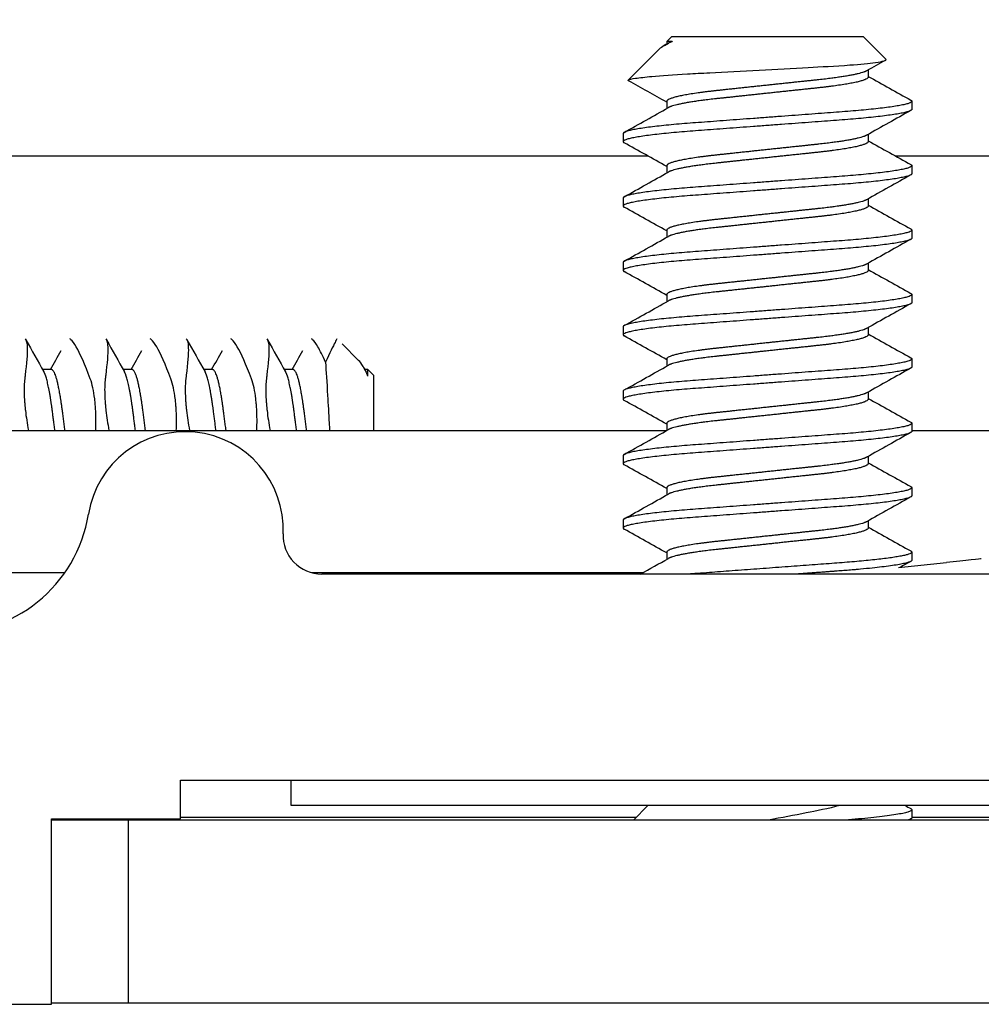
# Model space of a CAD drawing. Header units: millimetres. Extents: x 80 to 2248, y 80 to 1719.
# Tile 12 of 67: x 349 to 359, y 1458 to 1468. Entities that reach past the tile are written whole.
import ezdxf

# ---------------------------------------------------------------- set-up
doc = ezdxf.new("R2010")
doc.units = ezdxf.units.MM
doc.header["$LTSCALE"] = 8.333333
for name, color, linetype, lineweight in [('Dimension (ANSI)', 7, 'Continuous', 25), ('Hatch (ANSI)', 7, 'Continuous', 18), ('Visible (ANSI)', 7, 'Continuous', 25)]:
    doc.layers.add(name, color=color, linetype=linetype, lineweight=lineweight)
doc.styles.add('Note Text (ANSI)', font='tahoma.ttf')
doc.dimstyles.new('Default - mm (ANSI)', dxfattribs={"dimscale": 8.333333, "dimtxt": 1.75, "dimasz": 1.5, "dimexe": 2, "dimexo": 1, "dimgap": 0.8, "dimtad": 0, "dimtih": 1, "dimtoh": 1, "dimrnd": 1e-08, "dimzin": 0, "dimdsep": 46, "dimtxsty": 'Note Text (ANSI)', "dimblk": 'Filled-2', "dimcen": 0.09, "dimdle": 10, "dimclrd": 256, "dimclre": 256, "dimclrt": 256, "dimadec": 1, "dimazin": 0, "dimtfac": 1.741714, "dimtofl": 0, "dimtmove": 0, "dimatfit": 3, "dimldrblk": 'Filled-1', "dimfxl": 1, "dimtolj": 1, "dimtzin": 0, "dimlwd": -1, "dimlwe": -1, "dimarcsym": 0})

# ---------------------------------------------------------------- blocks, each defined once
blk = doc.blocks.new('Filled-2')
at = {"color": 0}
for p, q in [((0, 0), (-1, 0.16667)), ((-1, 0.16667), (-1, -0.16667)), ((-1, 0), (0, 0)), ((-1, -0.16667), (0, 0))]:
    blk.add_line(p, q, dxfattribs=at)
at = {"color": 0, "flags": 128}
blk.add_lwpolyline([(-1, -0.16667), (0, 0), (-1, 0.16667), (-1, -0.16667)], dxfattribs=at)
at = {"color": 0}
blk.add_solid([(-1, -0.16667), (0, 0), (-1, 0.16667), (-1, -0.16667)], dxfattribs=at)
blk = doc.blocks.new('*D13')
at = {"layer": 'Defpoints', "color": 0, "transparency": 16777216}
for p in [(350.5162, 1588.6192), (233.0557, 1459.6511), (350.5162, 1459.6511)]:
    blk.add_point(p, dxfattribs=at)
at = {"layer": 'Dimension (ANSI)', "transparency": 16777216}
for p, q in [((342.1829, 1588.6192), (216.389, 1588.6192)), ((233.0557, 1576.1192), (233.0557, 1572.6373)), ((233.0557, 1472.1511), (233.0557, 1511.6425)), ((342.1829, 1459.6511), (216.389, 1459.6511))]:
    blk.add_line(p, q, dxfattribs=at)
at = {"layer": 'Dimension (ANSI)', "transparency": 16777216, "xscale": 12.5, "yscale": 12.5, "zscale": 12.5}
for p, rotation in [((233.0557, 1588.6192), 90), ((233.0557, 1459.6511), 270)]:
    blk.add_blockref('Filled-2', p, dxfattribs=dict(at, rotation=rotation))
at = {"layer": 'Dimension (ANSI)', "transparency": 16777216, "char_height": 14.583333, "attachment_point": 5, "style": 'Note Text (ANSI)'}
for s, insert in [('\\A1; 128.97 mm', (233.0557, 1556.4312)), ('\\A1;[5.077 in]', (233.0557, 1525.9338))]:
    blk.add_mtext(s, dxfattribs=dict(at, insert=insert))
blk = doc.blocks.new('Filled-1')
at = {"color": 0}
for p, q in [((0, 0), (-1, 0.33333)), ((-1, 0.33333), (-1, -0.33333)), ((-1, 0), (0, 0)), ((-1, -0.33333), (0, 0))]:
    blk.add_line(p, q, dxfattribs=at)
at = {"color": 0, "flags": 128}
blk.add_lwpolyline([(-1, -0.33333), (0, 0), (-1, 0.33333), (-1, -0.33333)], dxfattribs=at)
at = {"color": 0}
blk.add_solid([(-1, -0.33333), (0, 0), (-1, 0.33333), (-1, -0.33333)], dxfattribs=at)

msp = doc.modelspace()

# ---------------------------------------------------------------- hatches: boundary and pattern name
at = {"layer": 'Hatch (ANSI)'}
h = msp.add_hatch(dxfattribs=at)
h.set_pattern_fill('ANSI31', color=256, scale=211.666667, angle=90, style=0)
h.set_pattern_definition([(135, (0, 0), (-18.70887, -18.70887), [])])
edge = h.paths.add_edge_path()
edge.add_line((349.7619, 1588.5936), (349.7619, 1590.4226))
edge.add_line((349.7619, 1590.4226), (343.4119, 1590.4226))
edge.add_line((343.4119, 1590.4226), (343.4119, 1457.8346))
edge.add_line((343.4119, 1457.8346), (349.7619, 1457.8346))
edge.add_line((349.7619, 1457.8346), (349.7619, 1459.6636))
edge.add_line((349.7619, 1459.6636), (351.0319, 1459.6636))
edge.add_line((351.0319, 1459.6636), (351.0319, 1460.0446))
edge.add_line((351.0319, 1460.0446), (359.9219, 1460.0446))
edge.add_line((359.9219, 1460.0446), (359.9219, 1462.0766))
edge.add_line((359.9219, 1462.0766), (352.4232, 1462.0766))
edge.add_ellipse((352.4232, 1462.4576), major_axis=(-0.381, 0), ratio=1, start_angle=357.54327, end_angle=450, ccw=False)
edge.add_ellipse((351.0783, 1462.5153), major_axis=(0.0414, 0.9643), ratio=1, start_angle=270, end_angle=443.33968)
edge.add_ellipse((348.7459, 1462.8896), major_axis=(-0.2214, -1.3794), ratio=1, start_angle=198.23411, end_angle=450, ccw=False)
edge.add_ellipse((348.3716, 1465.2219), major_axis=(0.953, 0.1529), ratio=1, start_angle=270, end_angle=450)
edge.add_ellipse((348.7459, 1462.8896), major_axis=(-3.2854, -0.5272), ratio=1, start_angle=270, end_angle=289.53257)
edge.add_ellipse((346.9679, 1466.1439), major_axis=(-0.3344, -0.1827), ratio=1, start_angle=331.35038, end_angle=450, ccw=False)
edge.add_line((346.5869, 1466.1439), (346.5869, 1582.1132))
edge.add_ellipse((346.9679, 1582.1132), major_axis=(0, 0.381), ratio=1, start_angle=331.35038, end_angle=450, ccw=False)
edge.add_ellipse((348.7459, 1585.3676), major_axis=(2.92, -1.5953), ratio=1, start_angle=270, end_angle=289.53257)
edge.add_ellipse((348.3716, 1583.0352), major_axis=(0.953, -0.1529), ratio=1, start_angle=270, end_angle=450)
edge.add_ellipse((348.7459, 1585.3676), major_axis=(-1.3794, 0.2214), ratio=1, start_angle=198.23411, end_angle=450, ccw=False)
edge.add_ellipse((351.0783, 1585.7419), major_axis=(0.1529, -0.953), ratio=1, start_angle=270, end_angle=443.33968)
edge.add_ellipse((352.4232, 1585.7996), major_axis=(-0.0163, 0.3806), ratio=1, start_angle=357.54327, end_angle=450, ccw=False)
edge.add_line((352.4232, 1586.1806), (359.9219, 1586.1806))
edge.add_line((359.9219, 1586.1806), (359.9219, 1588.2126))
edge.add_line((359.9219, 1588.2126), (351.0319, 1588.2126))
edge.add_line((351.0319, 1588.2126), (351.0319, 1588.5936))
edge.add_line((351.0319, 1588.5936), (349.7619, 1588.5936))
h = msp.add_hatch(dxfattribs=at)
h.set_pattern_fill('ANSI31', color=256, scale=211.666667, angle=75, style=0)
h.set_pattern_definition([(120, (0, 0), (-22.9136, -13.22917), [])])
h.paths.add_polyline_path([(350.5162, 1459.6511), (350.5162, 1457.8477), (757.9576, 1457.8477), (757.9576, 1459.6511)])

# ---------------------------------------------------------------- linework, layer by layer
at = {"layer": 'Visible (ANSI)'}
for p, q in [((355.8693, 1467.3727), (355.8226, 1467.326)), ((357.7616, 1467.3727), (355.8693, 1467.3727)), ((357.7616, 1467.3727), (357.9825, 1467.1518)), ((355.8015, 1467.2897), (355.8385, 1467.3105)), ((355.8767, 1467.326), (355.8226, 1467.326)), ((355.8226, 1467.326), (355.8226, 1467.3015)), ((355.7492, 1467.2526), (355.4441, 1466.9475)), ((357.8082, 1467.0469), (357.8082, 1466.9758)), ((355.8226, 1466.7377), (355.8226, 1466.6665)), ((358.2378, 1466.7377), (358.2378, 1466.6583)), ((355.393, 1466.4202), (355.393, 1466.3408)), ((357.8082, 1466.4119), (357.8082, 1466.3408)), ((346.5869, 1466.2002), (355.6342, 1466.2002)), ((358.0734, 1466.2002), (451.4557, 1466.2002)), ((355.8226, 1466.1027), (355.8226, 1466.0315)), ((358.2378, 1466.1027), (358.2378, 1466.0233)), ((355.393, 1465.7852), (355.393, 1465.7058)), ((357.8082, 1465.7769), (357.8082, 1465.7058)), ((355.8226, 1465.4677), (355.8226, 1465.3965)), ((358.2378, 1465.4677), (358.2378, 1465.3883)), ((355.393, 1465.1502), (355.393, 1465.0708)), ((357.8082, 1465.1419), (357.8082, 1465.0708)), ((355.8226, 1464.8327), (355.8226, 1464.7615)), ((358.2378, 1464.8327), (358.2378, 1464.7533)), ((355.393, 1464.5152), (355.393, 1464.4358)), ((357.8082, 1464.5069), (357.8082, 1464.4358)), ((352.7869, 1464.1838), (352.6253, 1464.3454)), ((355.8226, 1464.1977), (355.8226, 1464.1265)), ((358.2378, 1464.1977), (358.2378, 1464.1183)), ((349.7619, 1464.0921), (349.6739, 1464.0921)), ((350.5557, 1464.0921), (350.4676, 1464.0921)), ((351.3494, 1464.0921), (351.2614, 1464.0921)), ((352.1432, 1464.0921), (352.0551, 1464.0921)), ((352.8367, 1464.1137), (352.8607, 1464.0711)), ((352.8786, 1464.0921), (352.8489, 1464.0921)), ((352.8786, 1464.0283), (352.8786, 1464.0921)), ((352.9369, 1464.0338), (352.8786, 1464.0921)), ((352.9369, 1463.4936), (352.9369, 1464.0338)), ((355.393, 1463.8802), (355.393, 1463.8008)), ((357.8082, 1463.8719), (357.8082, 1463.8008)), ((347.4863, 1463.4936), (355.8226, 1463.4936)), ((355.8226, 1463.5627), (355.8226, 1463.4915)), ((358.2378, 1463.5627), (358.2378, 1463.4833)), ((358.2378, 1463.4936), (451.6441, 1463.4936)), ((355.393, 1463.2452), (355.393, 1463.1658)), ((357.8082, 1463.2369), (357.8082, 1463.1658)), ((355.8226, 1462.9277), (355.8226, 1462.8565)), ((358.2378, 1462.9277), (358.2378, 1462.8483)), ((355.393, 1462.6102), (355.393, 1462.5308)), ((357.8082, 1462.6019), (357.8082, 1462.5308)), ((355.8226, 1462.2927), (355.8226, 1462.2215)), ((358.2378, 1462.2927), (358.2378, 1462.2133)), ((358.1063, 1462.1404), (358.5796, 1462.1912)), ((349.8913, 1462.0897), (347.6006, 1462.0897)), ((355.5877, 1462.0897), (352.3242, 1462.0897)), ((352.3545, 1462.088), (352.3307, 1462.088)), ((352.3589, 1462.082), (352.3545, 1462.088)), ((359.9219, 1462.0766), (352.4232, 1462.0766)), ((351.0319, 1459.6636), (351.0319, 1460.0446)), ((351.0319, 1460.0446), (359.9219, 1460.0446)), ((352.1213, 1459.7946), (352.1213, 1460.0446)), ((361.4712, 1459.7946), (352.1213, 1459.7946)), ((355.6381, 1459.7946), (355.4946, 1459.6511)), ((358.2378, 1459.7527), (358.2378, 1459.6733)), ((349.7619, 1457.8346), (349.7619, 1459.6636)), ((349.7619, 1459.6636), (351.0319, 1459.6636)), ((350.5162, 1459.6511), (349.7619, 1459.6511)), ((350.5162, 1459.6511), (350.5162, 1457.8477)), ((757.9576, 1459.6511), (350.5162, 1459.6511)), ((355.5202, 1459.6767), (351.0319, 1459.6767)), ((358.2271, 1459.6617), (358.2081, 1459.6511)), ((451.3417, 1459.6767), (358.2378, 1459.6767)), ((343.4119, 1457.8346), (349.7619, 1457.8346)), ((349.7619, 1457.8477), (350.5162, 1457.8477)), ((350.5162, 1457.8477), (757.9576, 1457.8477))]:
    msp.add_line(p, q, dxfattribs=at)
for centre, radius, start, end in [((348.7459, 1462.8896), 1.397, 99.11705, 350.88295), ((351.0783, 1462.5153), 0.9652, 357.54327, 170.88295), ((352.4232, 1462.4576), 0.381, 177.54327, 270)]:
    msp.add_arc(centre, radius, start, end, dxfattribs=at)
msp.add_ellipse((358.5812, 1462.1912), major_axis=(0.341, 0.0367), ratio=0.000515, start_param=0.001921, end_param=1.575587, dxfattribs=at)
for points in [[(355.8767, 1467.326), (355.8144, 1467.2993), (355.7713, 1467.2747), (355.7492, 1467.2526)], [(357.9785, 1467.1426), (357.9164, 1467.1078), (357.8544, 1467.0729), (357.7924, 1467.038)], [(357.8082, 1466.984), (357.9477, 1466.9055), (358.0874, 1466.8274), (358.2271, 1466.7493)], [(355.4475, 1466.9397), (355.4428, 1466.9424), (355.4416, 1466.945), (355.4441, 1466.9475)], [(355.8226, 1466.7294), (355.6977, 1466.7998), (355.5726, 1466.8698), (355.4475, 1466.9397)], [(355.4038, 1466.4318), (355.5488, 1466.5128), (355.6938, 1466.5939), (355.8385, 1466.6755)], [(358.2271, 1466.6467), (358.0821, 1466.5656), (357.9371, 1466.4845), (357.7924, 1466.403)], [(355.8226, 1466.0944), (355.6832, 1466.173), (355.5435, 1466.2511), (355.4038, 1466.3292)], [(357.8082, 1466.349), (357.9477, 1466.2705), (358.0874, 1466.1924), (358.2271, 1466.1143)], [(355.4038, 1465.7968), (355.5488, 1465.8778), (355.6938, 1465.9589), (355.8385, 1466.0405)], [(358.2271, 1466.0117), (358.0821, 1465.9306), (357.9371, 1465.8495), (357.7924, 1465.768)], [(357.8082, 1465.714), (357.9477, 1465.6355), (358.0874, 1465.5574), (358.2271, 1465.4793)], [(355.8226, 1465.4594), (355.6832, 1465.538), (355.5435, 1465.6161), (355.4038, 1465.6942)], [(355.4038, 1465.1618), (355.5488, 1465.2428), (355.6938, 1465.3239), (355.8385, 1465.4055)], [(358.2271, 1465.3767), (358.0821, 1465.2956), (357.9371, 1465.2145), (357.7924, 1465.133)], [(355.8226, 1464.8244), (355.6832, 1464.903), (355.5435, 1464.9811), (355.4038, 1465.0592)], [(357.8082, 1465.079), (357.9477, 1465.0005), (358.0874, 1464.9224), (358.2271, 1464.8443)], [(355.4038, 1464.5268), (355.5488, 1464.6078), (355.6938, 1464.6889), (355.8385, 1464.7705)], [(358.2271, 1464.7417), (358.0821, 1464.6606), (357.9371, 1464.5795), (357.7924, 1464.498)], [(349.5081, 1464.3871), (349.5672, 1464.2817), (349.6264, 1464.1763), (349.6857, 1464.0711)], [(350.3019, 1464.3871), (350.3609, 1464.2817), (350.4201, 1464.1763), (350.4795, 1464.0711)], [(351.0956, 1464.3871), (351.1547, 1464.2817), (351.2139, 1464.1763), (351.2732, 1464.0711)], [(351.8894, 1464.3871), (351.9484, 1464.2817), (352.0076, 1464.1763), (352.067, 1464.0711)], [(355.8226, 1464.1894), (355.6832, 1464.268), (355.5435, 1464.3461), (355.4038, 1464.4242)], [(357.8082, 1464.444), (357.9477, 1464.3655), (358.0874, 1464.2874), (358.2271, 1464.2093)], [(349.7507, 1464.0921), (349.7863, 1464.1552), (349.8218, 1464.2183), (349.8573, 1464.2815)], [(350.5445, 1464.0921), (350.5801, 1464.1552), (350.6156, 1464.2183), (350.651, 1464.2815)], [(351.3382, 1464.0921), (351.3738, 1464.1552), (351.4093, 1464.2183), (351.4448, 1464.2815)], [(352.132, 1464.0921), (352.1676, 1464.1552), (352.2031, 1464.2183), (352.2385, 1464.2815)], [(352.8786, 1464.0283), (352.8458, 1464.1032), (352.8154, 1464.1553), (352.7869, 1464.1838)], [(355.4038, 1463.8918), (355.5488, 1463.9728), (355.6938, 1464.0539), (355.8385, 1464.1355)], [(358.2271, 1464.1067), (358.0821, 1464.0256), (357.9371, 1463.9445), (357.7924, 1463.863)], [(355.8226, 1463.5544), (355.6832, 1463.633), (355.5435, 1463.7111), (355.4038, 1463.7892)], [(357.8082, 1463.809), (357.9477, 1463.7305), (358.0874, 1463.6524), (358.2271, 1463.5743)], [(355.4038, 1463.2568), (355.5488, 1463.3378), (355.6938, 1463.4189), (355.8385, 1463.5005)], [(358.2271, 1463.4717), (358.0821, 1463.3906), (357.9371, 1463.3095), (357.7924, 1463.228)], [(355.8226, 1462.9194), (355.6832, 1462.998), (355.5435, 1463.0761), (355.4038, 1463.1542)], [(357.8082, 1463.174), (357.9477, 1463.0955), (358.0874, 1463.0174), (358.2271, 1462.9393)], [(355.4038, 1462.6218), (355.5488, 1462.7028), (355.6938, 1462.7839), (355.8385, 1462.8655)], [(358.2271, 1462.8367), (358.0821, 1462.7556), (357.9371, 1462.6745), (357.7924, 1462.593)], [(355.8226, 1462.2844), (355.6832, 1462.363), (355.5435, 1462.4411), (355.4038, 1462.5192)], [(357.8082, 1462.539), (357.9477, 1462.4605), (358.0874, 1462.3824), (358.2271, 1462.3043)], [(355.5643, 1462.0766), (355.6558, 1462.1278), (355.7472, 1462.179), (355.8385, 1462.2305)], [(358.2271, 1462.2017), (358.1914, 1462.1817), (358.1557, 1462.1618), (358.12, 1462.1418)], [(358.1729, 1459.7946), (358.191, 1459.7845), (358.209, 1459.7744), (358.2271, 1459.7643)]]:
    msp.add_open_spline(points, degree=3, dxfattribs=at)
for points, weights in [([(355.8767, 1467.326), (355.852, 1467.3181), (355.8385, 1467.3105)], [0.941670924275, 0.948650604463, 0.961256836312]), ([(358.2271, 1466.7493), (358.2378, 1466.7433), (358.2378, 1466.7377)], [0.971473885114, 0.983771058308, 1]), ([(355.393, 1466.3408), (355.393, 1466.3352), (355.4038, 1466.3292)], [1, 0.983771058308, 0.971473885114]), ([(358.2271, 1466.1143), (358.2378, 1466.1083), (358.2378, 1466.1027)], [0.971473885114, 0.983771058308, 1]), ([(355.393, 1465.7058), (355.393, 1465.7002), (355.4038, 1465.6942)], [1, 0.983771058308, 0.971473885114]), ([(358.2271, 1465.4793), (358.2378, 1465.4733), (358.2378, 1465.4677)], [0.971473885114, 0.983771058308, 1]), ([(355.393, 1465.0708), (355.393, 1465.0652), (355.4038, 1465.0592)], [1, 0.983771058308, 0.971473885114]), ([(358.2271, 1464.8443), (358.2378, 1464.8383), (358.2378, 1464.8327)], [0.971473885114, 0.983771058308, 1]), ([(355.393, 1464.4358), (355.393, 1464.4302), (355.4038, 1464.4242)], [1, 0.983771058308, 0.971473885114]), ([(358.2271, 1464.2093), (358.2378, 1464.2033), (358.2378, 1464.1977)], [0.971473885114, 0.983771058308, 1]), ([(355.393, 1463.8008), (355.393, 1463.7952), (355.4038, 1463.7892)], [1, 0.983771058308, 0.971473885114]), ([(358.2271, 1463.5743), (358.2378, 1463.5683), (358.2378, 1463.5627)], [0.971473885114, 0.983771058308, 1]), ([(355.393, 1463.1658), (355.393, 1463.1602), (355.4038, 1463.1542)], [1, 0.983771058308, 0.971473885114]), ([(358.2271, 1462.9393), (358.2378, 1462.9333), (358.2378, 1462.9277)], [0.971473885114, 0.983771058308, 1]), ([(355.393, 1462.5308), (355.393, 1462.5252), (355.4038, 1462.5192)], [1, 0.983771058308, 0.971473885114]), ([(358.2271, 1462.3043), (358.2378, 1462.2983), (358.2378, 1462.2927)], [0.971473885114, 0.983771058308, 1]), ([(358.2378, 1459.7527), (358.2378, 1459.7025), (357.582, 1459.6511)], [1, 0.872099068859, 0.988403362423]), ([(358.2271, 1459.7643), (358.2378, 1459.7583), (358.2378, 1459.7527)], [0.971473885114, 0.983771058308, 1]), ([(358.2378, 1459.6733), (358.2378, 1459.6627), (358.2006, 1459.6511)], [1, 0.97005869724, 0.953500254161])]:
    msp.add_rational_spline(points, weights, degree=2, dxfattribs=at)
for points, knots in [([(355.4441, 1466.9475), (355.4509, 1466.9543), (355.4828, 1466.9604), (355.5552, 1466.9712), (355.609, 1466.9772), (355.7704, 1466.9918), (355.8893, 1467.0002), (356.0954, 1467.0121), (356.1693, 1467.0158), (356.4004, 1467.0277), (356.566, 1467.0363), (356.8993, 1467.0541), (357.0637, 1467.063), (357.338, 1467.0783), (357.4866, 1467.0858), (357.7318, 1467.104), (357.8178, 1467.1123), (357.9165, 1467.126), (357.9444, 1467.1312), (357.9846, 1467.1428), (357.9862, 1467.1481), (357.9825, 1467.1518)], [-0.3275077, -0.3275077, -0.3275077, -0.3275077, -0.298679, -0.298679, -0.2651372, -0.2651372, -0.2182494, -0.2182494, -0.1949834, -0.1949834, -0.1484776, -0.1484776, -0.1025082, -0.1025082, -0.0665382, -0.0665382, -0.0389749, -0.0389749, -0.0219856, -0.0219856, -0.000001, -0.000001, -0.000001, -0.000001]), ([(349.5006, 1464.3959), (349.5129, 1464.3878), (349.52, 1464.3583), (349.5227, 1464.2465), (349.5152, 1464.1557), (349.4993, 1464.0253), (349.4979, 1464.0135), (349.4964, 1464.0016)], [-0.1274774, -0.1274774, -0.1274774, -0.1274774, -0.0729065, -0.0729065, -0.0066446, -0.0066446, -0.0002544, -0.0002544, -0.0002544, -0.0002544]), ([(350.1429, 1464.0016), (350.0903, 1464.1434), (350.0427, 1464.2509), (349.9838, 1464.3516), (349.9665, 1464.375), (349.9481, 1464.3913), (349.9441, 1464.3941), (349.9404, 1464.3959)], [-0.2772815, -0.2772815, -0.2772815, -0.2772815, -0.1994866, -0.1994866, -0.1600993, -0.1600993, -0.1481392, -0.1481392, -0.1481392, -0.1481392]), ([(350.2943, 1464.3959), (350.3066, 1464.3878), (350.3137, 1464.3583), (350.3164, 1464.2465), (350.3089, 1464.1557), (350.2931, 1464.0253), (350.2916, 1464.0135), (350.2901, 1464.0016)], [-0.1274774, -0.1274774, -0.1274774, -0.1274774, -0.0729065, -0.0729065, -0.0066446, -0.0066446, -0.0002544, -0.0002544, -0.0002544, -0.0002544]), ([(350.9367, 1464.0016), (350.884, 1464.1434), (350.8364, 1464.2509), (350.7776, 1464.3516), (350.7602, 1464.375), (350.7418, 1464.3913), (350.7378, 1464.3941), (350.7342, 1464.3959)], [-0.2772815, -0.2772815, -0.2772815, -0.2772815, -0.1994866, -0.1994866, -0.1600993, -0.1600993, -0.1481392, -0.1481392, -0.1481392, -0.1481392]), ([(351.0881, 1464.3959), (351.1004, 1464.3878), (351.1075, 1464.3583), (351.1102, 1464.2465), (351.1027, 1464.1557), (351.0868, 1464.0253), (351.0854, 1464.0135), (351.0839, 1464.0016)], [-0.1274774, -0.1274774, -0.1274774, -0.1274774, -0.0729065, -0.0729065, -0.0066446, -0.0066446, -0.0002544, -0.0002544, -0.0002544, -0.0002544]), ([(351.7304, 1464.0016), (351.6778, 1464.1434), (351.6302, 1464.2509), (351.5713, 1464.3516), (351.554, 1464.375), (351.5356, 1464.3913), (351.5316, 1464.3941), (351.5279, 1464.3959)], [-0.2772815, -0.2772815, -0.2772815, -0.2772815, -0.1994866, -0.1994866, -0.1600993, -0.1600993, -0.1481392, -0.1481392, -0.1481392, -0.1481392]), ([(351.8818, 1464.3959), (351.8941, 1464.3878), (351.9012, 1464.3583), (351.9039, 1464.2465), (351.8964, 1464.1557), (351.8806, 1464.0253), (351.8791, 1464.0135), (351.8776, 1464.0016)], [-0.1274774, -0.1274774, -0.1274774, -0.1274774, -0.0729065, -0.0729065, -0.0066446, -0.0066446, -0.0002544, -0.0002544, -0.0002544, -0.0002544]), ([(352.4596, 1464.165), (352.4324, 1464.2284), (352.4071, 1464.2796), (352.3651, 1464.3516), (352.3477, 1464.375), (352.3293, 1464.3913), (352.3253, 1464.3941), (352.3217, 1464.3959)], [-0.24382963, -0.24382963, -0.24382963, -0.24382963, -0.19948661, -0.19948661, -0.16009929, -0.16009929, -0.14813924, -0.14813924, -0.14813924, -0.14813924]), ([(352.571, 1464.3953), (352.5687, 1464.3908), (352.563, 1464.3793), (352.5358, 1464.3245), (352.5033, 1464.2585), (352.4596, 1464.165)], [0.14235789, 0.14235789, 0.14235789, 0.14235789, 0.1727573, 0.1727573, 0.23457644, 0.23457644, 0.23457644, 0.23457644]), ([(352.4596, 1464.165), (352.4663, 1464.0767), (352.4731, 1463.9682), (352.4862, 1463.7507), (352.4915, 1463.6596), (352.4981, 1463.5411), (352.4995, 1463.5174), (352.5008, 1463.4936)], [-0.26557602, -0.26557602, -0.26557602, -0.26557602, -0.23204777, -0.23204777, -0.21024266, -0.21024266, -0.20486761, -0.20486761, -0.20486761, -0.20486761]), ([(349.4964, 1464.0016), (349.4913, 1463.9603), (349.4895, 1463.9105), (349.4918, 1463.8306), (349.493, 1463.8065), (349.4952, 1463.775), (349.4957, 1463.7684), (349.4964, 1463.7601), (349.4965, 1463.7584), (349.4967, 1463.7557), (349.4968, 1463.7547), (349.4969, 1463.7534), (349.4969, 1463.7531), (349.497, 1463.7528)], [-0.03447255, -0.03447255, -0.03447255, -0.03447255, -0.0124358, -0.0124358, -0.00352678, -0.00352678, -0.00119363, -0.00119363, -0.00060916, -0.00060916, -0.00026808, -0.00026808, -0.00015235, -0.00015235, -0.00015235, -0.00015235]), ([(350.1915, 1463.7528), (350.1915, 1463.7528), (350.1915, 1463.7528), (350.1914, 1463.7534), (350.1914, 1463.7538), (350.1913, 1463.7553), (350.1912, 1463.7563), (350.1909, 1463.7591), (350.1908, 1463.7609), (350.1898, 1463.7718), (350.1889, 1463.7807), (350.1874, 1463.7946), (350.1868, 1463.7998), (350.1769, 1463.8827), (350.1624, 1463.9492), (350.1429, 1464.0016)], [-0.03487928, -0.03487928, -0.03487928, -0.03487928, -0.03486856, -0.03486856, -0.03469729, -0.03469729, -0.03436078, -0.03436078, -0.03372217, -0.03372217, -0.03054936, -0.03054936, -0.02869045, -0.02869045, -0.00015792, -0.00015792, -0.00015792, -0.00015792]), ([(350.2901, 1464.0016), (350.285, 1463.9603), (350.2832, 1463.9105), (350.2855, 1463.8306), (350.2867, 1463.8065), (350.2889, 1463.775), (350.2894, 1463.7684), (350.2901, 1463.7601), (350.2902, 1463.7584), (350.2905, 1463.7557), (350.2905, 1463.7547), (350.2907, 1463.7534), (350.2907, 1463.7531), (350.2907, 1463.7528)], [-0.03447255, -0.03447255, -0.03447255, -0.03447255, -0.0124358, -0.0124358, -0.00352678, -0.00352678, -0.00119363, -0.00119363, -0.00060916, -0.00060916, -0.00026808, -0.00026808, -0.00015235, -0.00015235, -0.00015235, -0.00015235]), ([(350.9852, 1463.7528), (350.9852, 1463.7528), (350.9852, 1463.7528), (350.9852, 1463.7534), (350.9852, 1463.7538), (350.985, 1463.7553), (350.9849, 1463.7563), (350.9847, 1463.7591), (350.9845, 1463.7609), (350.9835, 1463.7718), (350.9827, 1463.7807), (350.9811, 1463.7946), (350.9806, 1463.7998), (350.9707, 1463.8827), (350.9561, 1463.9492), (350.9367, 1464.0016)], [-0.03487928, -0.03487928, -0.03487928, -0.03487928, -0.03486856, -0.03486856, -0.03469729, -0.03469729, -0.03436078, -0.03436078, -0.03372217, -0.03372217, -0.03054936, -0.03054936, -0.02869045, -0.02869045, -0.00015792, -0.00015792, -0.00015792, -0.00015792]), ([(351.0839, 1464.0016), (351.0788, 1463.9603), (351.077, 1463.9105), (351.0793, 1463.8306), (351.0805, 1463.8065), (351.0827, 1463.775), (351.0832, 1463.7684), (351.0839, 1463.7601), (351.084, 1463.7584), (351.0842, 1463.7557), (351.0843, 1463.7547), (351.0844, 1463.7534), (351.0844, 1463.7531), (351.0845, 1463.7528)], [-0.03447255, -0.03447255, -0.03447255, -0.03447255, -0.0124358, -0.0124358, -0.00352678, -0.00352678, -0.00119363, -0.00119363, -0.00060916, -0.00060916, -0.00026808, -0.00026808, -0.00015235, -0.00015235, -0.00015235, -0.00015235]), ([(351.779, 1463.7528), (351.779, 1463.7528), (351.779, 1463.7528), (351.7789, 1463.7534), (351.7789, 1463.7538), (351.7788, 1463.7553), (351.7787, 1463.7563), (351.7784, 1463.7591), (351.7783, 1463.7609), (351.7773, 1463.7718), (351.7764, 1463.7807), (351.7749, 1463.7946), (351.7743, 1463.7998), (351.7644, 1463.8827), (351.7499, 1463.9492), (351.7304, 1464.0016)], [-0.03487928, -0.03487928, -0.03487928, -0.03487928, -0.03486856, -0.03486856, -0.03469729, -0.03469729, -0.03436078, -0.03436078, -0.03372217, -0.03372217, -0.03054936, -0.03054936, -0.02869045, -0.02869045, -0.00015792, -0.00015792, -0.00015792, -0.00015792]), ([(351.8776, 1464.0016), (351.8725, 1463.9603), (351.8707, 1463.9105), (351.873, 1463.8306), (351.8742, 1463.8065), (351.8764, 1463.775), (351.8769, 1463.7684), (351.8776, 1463.7601), (351.8777, 1463.7584), (351.878, 1463.7557), (351.878, 1463.7547), (351.8782, 1463.7534), (351.8782, 1463.7531), (351.8782, 1463.7528)], [-0.03447255, -0.03447255, -0.03447255, -0.03447255, -0.0124358, -0.0124358, -0.00352678, -0.00352678, -0.00119363, -0.00119363, -0.00060916, -0.00060916, -0.00026808, -0.00026808, -0.00015235, -0.00015235, -0.00015235, -0.00015235]), ([(349.497, 1463.7528), (349.497, 1463.7527), (349.497, 1463.7526), (349.497, 1463.752), (349.4971, 1463.7515), (349.4972, 1463.7499), (349.4973, 1463.7488), (349.4976, 1463.7457), (349.4978, 1463.7436), (349.4989, 1463.7306), (349.5, 1463.7194), (349.5019, 1463.7017), (349.5026, 1463.6952), (349.5104, 1463.6261), (349.5204, 1463.5605), (349.533, 1463.4936)], [-0.03484256, -0.03484256, -0.03484256, -0.03484256, -0.03481885, -0.03481885, -0.03463312, -0.03463312, -0.03426458, -0.03426458, -0.03354951, -0.03354951, -0.02976531, -0.02976531, -0.02759585, -0.02759585, -0.00683645, -0.00683645, -0.00683645, -0.00683645]), ([(350.1962, 1463.4936), (350.1982, 1463.544), (350.1986, 1463.5937), (350.1968, 1463.6692), (350.1955, 1463.6962), (350.1933, 1463.7296), (350.1928, 1463.7369), (350.1921, 1463.7457), (350.1919, 1463.7473), (350.1917, 1463.7499), (350.1917, 1463.7508), (350.1916, 1463.7521), (350.1915, 1463.7524), (350.1915, 1463.7528)], [-0.02787933, -0.02787933, -0.02787933, -0.02787933, -0.01248301, -0.01248301, -0.00362862, -0.00362862, -0.00115913, -0.00115913, -0.00059496, -0.00059496, -0.00027482, -0.00027482, -0.00015251, -0.00015251, -0.00015251, -0.00015251]), ([(350.2907, 1463.7528), (350.2907, 1463.7527), (350.2907, 1463.7526), (350.2908, 1463.752), (350.2908, 1463.7515), (350.291, 1463.7499), (350.291, 1463.7488), (350.2913, 1463.7457), (350.2915, 1463.7436), (350.2927, 1463.7306), (350.2938, 1463.7194), (350.2956, 1463.7017), (350.2963, 1463.6952), (350.3042, 1463.6261), (350.3141, 1463.5605), (350.3268, 1463.4936)], [-0.03484256, -0.03484256, -0.03484256, -0.03484256, -0.03481885, -0.03481885, -0.03463312, -0.03463312, -0.03426458, -0.03426458, -0.03354951, -0.03354951, -0.02976531, -0.02976531, -0.02759585, -0.02759585, -0.00683645, -0.00683645, -0.00683645, -0.00683645]), ([(350.9899, 1463.4936), (350.992, 1463.544), (350.9924, 1463.5937), (350.9905, 1463.6692), (350.9893, 1463.6962), (350.9871, 1463.7296), (350.9865, 1463.7369), (350.9858, 1463.7457), (350.9857, 1463.7473), (350.9855, 1463.7499), (350.9854, 1463.7508), (350.9853, 1463.7521), (350.9853, 1463.7524), (350.9852, 1463.7528)], [-0.02787933, -0.02787933, -0.02787933, -0.02787933, -0.01248301, -0.01248301, -0.00362862, -0.00362862, -0.00115913, -0.00115913, -0.00059496, -0.00059496, -0.00027482, -0.00027482, -0.00015251, -0.00015251, -0.00015251, -0.00015251]), ([(351.0845, 1463.7528), (351.0845, 1463.7527), (351.0845, 1463.7526), (351.0845, 1463.752), (351.0846, 1463.7515), (351.0847, 1463.7499), (351.0848, 1463.7488), (351.0851, 1463.7457), (351.0853, 1463.7436), (351.0864, 1463.7306), (351.0875, 1463.7194), (351.0894, 1463.7017), (351.0901, 1463.6952), (351.0979, 1463.6261), (351.1079, 1463.5605), (351.1205, 1463.4936)], [-0.03484256, -0.03484256, -0.03484256, -0.03484256, -0.03481885, -0.03481885, -0.03463312, -0.03463312, -0.03426458, -0.03426458, -0.03354951, -0.03354951, -0.02976531, -0.02976531, -0.02759585, -0.02759585, -0.00683645, -0.00683645, -0.00683645, -0.00683645]), ([(351.7837, 1463.4936), (351.7857, 1463.544), (351.7861, 1463.5937), (351.7843, 1463.6692), (351.783, 1463.6962), (351.7808, 1463.7296), (351.7803, 1463.7369), (351.7796, 1463.7457), (351.7794, 1463.7473), (351.7792, 1463.7499), (351.7792, 1463.7508), (351.7791, 1463.7521), (351.779, 1463.7524), (351.779, 1463.7528)], [-0.02787933, -0.02787933, -0.02787933, -0.02787933, -0.01248301, -0.01248301, -0.00362862, -0.00362862, -0.00115913, -0.00115913, -0.00059496, -0.00059496, -0.00027482, -0.00027482, -0.00015251, -0.00015251, -0.00015251, -0.00015251]), ([(351.8782, 1463.7528), (351.8782, 1463.7527), (351.8782, 1463.7526), (351.8783, 1463.752), (351.8783, 1463.7515), (351.8785, 1463.7499), (351.8785, 1463.7488), (351.8788, 1463.7457), (351.879, 1463.7436), (351.8802, 1463.7306), (351.8813, 1463.7194), (351.8831, 1463.7017), (351.8838, 1463.6952), (351.8917, 1463.6261), (351.9016, 1463.5605), (351.9143, 1463.4936)], [-0.03484256, -0.03484256, -0.03484256, -0.03484256, -0.03481885, -0.03481885, -0.03463312, -0.03463312, -0.03426458, -0.03426458, -0.03354951, -0.03354951, -0.02976531, -0.02976531, -0.02759585, -0.02759585, -0.00683645, -0.00683645, -0.00683645, -0.00683645]), ([(357.5269, 1459.7946), (357.4161, 1459.7643), (357.2927, 1459.741), (357.0809, 1459.6983), (356.9556, 1459.6744), (356.8258, 1459.6511)], [-0.07421724, -0.07421724, -0.07421724, -0.07421724, -0.04131655, -0.04131655, -0.00107351, -0.00107351, -0.00107351, -0.00107351])]:
    msp.add_open_spline(points, degree=3, knots=knots, dxfattribs=at)
for points, weights, knots in [([(357.7924, 1467.038), (357.7104, 1466.9918), (357.3118, 1466.9493), (357.0815, 1466.9248), (356.8154, 1466.8964)], [0.961256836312, 0.889515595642, 1, 0.933012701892, 0.933012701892], [0.06432639, 0.06432639, 0.06432639, 0.07291667, 0.07291667, 0.078125, 0.078125, 0.078125]), ([(357.8082, 1466.9758), (357.8082, 1466.9229), (357.3118, 1466.87), (357.0815, 1466.8454), (356.8154, 1466.817)], [1, 0.866025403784, 1, 0.933012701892, 0.933012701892], [0.0625, 0.0625, 0.0625, 0.07291667, 0.07291667, 0.078125, 0.078125, 0.078125]), ([(356.8154, 1466.8964), (356.5494, 1466.8681), (356.319, 1466.8435), (355.8226, 1466.7906), (355.8226, 1466.7377)], [0.933012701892, 0.933012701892, 1, 0.866025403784, 1], [0.078125, 0.078125, 0.078125, 0.08333333, 0.08333333, 0.09375, 0.09375, 0.09375]), ([(356.8154, 1466.817), (356.5494, 1466.7887), (356.319, 1466.7641), (355.9205, 1466.7216), (355.8385, 1466.6755)], [0.933012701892, 0.933012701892, 1, 0.889515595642, 0.961256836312], [0.078125, 0.078125, 0.078125, 0.08333333, 0.08333333, 0.09192361, 0.09192361, 0.09192361]), ([(358.2378, 1466.7377), (358.2378, 1466.6848), (357.5266, 1466.6318), (356.8154, 1466.5789), (356.1042, 1466.526), (355.393, 1466.4731), (355.393, 1466.4202)], [1, 0.866025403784, 1, 0.866025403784, 1, 0.866025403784, 1], [0.0625, 0.0625, 0.0625, 0.07291667, 0.07291667, 0.08333333, 0.08333333, 0.09375, 0.09375, 0.09375]), ([(358.2378, 1466.6583), (358.2378, 1466.6054), (357.5266, 1466.5525), (356.8154, 1466.4995), (356.1042, 1466.4466), (355.393, 1466.3937), (355.393, 1466.3408)], [1, 0.866025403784, 1, 0.866025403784, 1, 0.866025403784, 1], [0.125, 0.125, 0.125, 0.13541667, 0.13541667, 0.14583333, 0.14583333, 0.15625, 0.15625, 0.15625]), ([(357.7924, 1466.403), (357.7104, 1466.3568), (357.3118, 1466.3143), (357.0815, 1466.2898), (356.8154, 1466.2614)], [0.961256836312, 0.889515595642, 1, 0.933012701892, 0.933012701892], [0.12682639, 0.12682639, 0.12682639, 0.13541667, 0.13541667, 0.140625, 0.140625, 0.140625]), ([(357.8082, 1466.3408), (357.8082, 1466.2879), (357.3118, 1466.235), (357.0815, 1466.2104), (356.8154, 1466.182)], [1, 0.866025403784, 1, 0.933012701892, 0.933012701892], [0.125, 0.125, 0.125, 0.13541667, 0.13541667, 0.140625, 0.140625, 0.140625]), ([(356.8154, 1466.2614), (356.5494, 1466.2331), (356.319, 1466.2085), (355.8226, 1466.1556), (355.8226, 1466.1027)], [0.933012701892, 0.933012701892, 1, 0.866025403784, 1], [0.140625, 0.140625, 0.140625, 0.14583333, 0.14583333, 0.15625, 0.15625, 0.15625]), ([(358.2378, 1466.1027), (358.2378, 1466.0498), (357.5266, 1465.9968), (356.8154, 1465.9439), (356.1042, 1465.891), (355.393, 1465.8381), (355.393, 1465.7852)], [1, 0.866025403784, 1, 0.866025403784, 1, 0.866025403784, 1], [0.125, 0.125, 0.125, 0.13541667, 0.13541667, 0.14583333, 0.14583333, 0.15625, 0.15625, 0.15625]), ([(356.8154, 1466.182), (356.5494, 1466.1537), (356.319, 1466.1291), (355.9205, 1466.0866), (355.8385, 1466.0405)], [0.933012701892, 0.933012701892, 1, 0.889515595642, 0.961256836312], [0.140625, 0.140625, 0.140625, 0.14583333, 0.14583333, 0.15442361, 0.15442361, 0.15442361]), ([(358.2378, 1466.0233), (358.2378, 1465.9704), (357.5266, 1465.9175), (356.8154, 1465.8645), (356.1042, 1465.8116), (355.393, 1465.7587), (355.393, 1465.7058)], [1, 0.866025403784, 1, 0.866025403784, 1, 0.866025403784, 1], [0.1875, 0.1875, 0.1875, 0.19791667, 0.19791667, 0.20833333, 0.20833333, 0.21875, 0.21875, 0.21875]), ([(357.7924, 1465.768), (357.7104, 1465.7218), (357.3118, 1465.6793), (357.0815, 1465.6548), (356.8154, 1465.6264)], [0.961256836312, 0.889515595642, 1, 0.933012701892, 0.933012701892], [0.18932639, 0.18932639, 0.18932639, 0.19791667, 0.19791667, 0.203125, 0.203125, 0.203125]), ([(356.8154, 1465.6264), (356.5494, 1465.5981), (356.319, 1465.5735), (355.8226, 1465.5206), (355.8226, 1465.4677)], [0.933012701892, 0.933012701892, 1, 0.866025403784, 1], [0.203125, 0.203125, 0.203125, 0.20833333, 0.20833333, 0.21875, 0.21875, 0.21875]), ([(357.8082, 1465.7058), (357.8082, 1465.6529), (357.3118, 1465.6), (357.0815, 1465.5754), (356.8154, 1465.547)], [1, 0.866025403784, 1, 0.933012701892, 0.933012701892], [0.1875, 0.1875, 0.1875, 0.19791667, 0.19791667, 0.203125, 0.203125, 0.203125]), ([(356.8154, 1465.547), (356.5494, 1465.5187), (356.319, 1465.4941), (355.9205, 1465.4516), (355.8385, 1465.4055)], [0.933012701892, 0.933012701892, 1, 0.889515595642, 0.961256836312], [0.203125, 0.203125, 0.203125, 0.20833333, 0.20833333, 0.21692361, 0.21692361, 0.21692361]), ([(358.2378, 1465.4677), (358.2378, 1465.4148), (357.5266, 1465.3618), (356.8154, 1465.3089), (356.1042, 1465.256), (355.393, 1465.2031), (355.393, 1465.1502)], [1, 0.866025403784, 1, 0.866025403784, 1, 0.866025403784, 1], [0.1875, 0.1875, 0.1875, 0.19791667, 0.19791667, 0.20833333, 0.20833333, 0.21875, 0.21875, 0.21875]), ([(358.2378, 1465.3883), (358.2378, 1465.3354), (357.5266, 1465.2825), (356.8154, 1465.2295), (356.1042, 1465.1766), (355.393, 1465.1237), (355.393, 1465.0708)], [1, 0.866025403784, 1, 0.866025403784, 1, 0.866025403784, 1], [0.25, 0.25, 0.25, 0.26041667, 0.26041667, 0.27083333, 0.27083333, 0.28125, 0.28125, 0.28125]), ([(357.7924, 1465.133), (357.7104, 1465.0868), (357.3118, 1465.0443), (357.0815, 1465.0198), (356.8154, 1464.9914)], [0.961256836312, 0.889515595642, 1, 0.933012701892, 0.933012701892], [0.25182639, 0.25182639, 0.25182639, 0.26041667, 0.26041667, 0.265625, 0.265625, 0.265625]), ([(357.8082, 1465.0708), (357.8082, 1465.0179), (357.3118, 1464.965), (357.0815, 1464.9404), (356.8154, 1464.912)], [1, 0.866025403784, 1, 0.933012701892, 0.933012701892], [0.25, 0.25, 0.25, 0.26041667, 0.26041667, 0.265625, 0.265625, 0.265625]), ([(356.8154, 1464.9914), (356.5494, 1464.9631), (356.319, 1464.9385), (355.8226, 1464.8856), (355.8226, 1464.8327)], [0.933012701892, 0.933012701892, 1, 0.866025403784, 1], [0.265625, 0.265625, 0.265625, 0.27083333, 0.27083333, 0.28125, 0.28125, 0.28125]), ([(356.8154, 1464.912), (356.5494, 1464.8837), (356.319, 1464.8591), (355.9205, 1464.8166), (355.8385, 1464.7705)], [0.933012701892, 0.933012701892, 1, 0.889515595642, 0.961256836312], [0.265625, 0.265625, 0.265625, 0.27083333, 0.27083333, 0.27942361, 0.27942361, 0.27942361]), ([(358.2378, 1464.8327), (358.2378, 1464.7798), (357.5266, 1464.7268), (356.8154, 1464.6739), (356.1042, 1464.621), (355.393, 1464.5681), (355.393, 1464.5152)], [1, 0.866025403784, 1, 0.866025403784, 1, 0.866025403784, 1], [0.25, 0.25, 0.25, 0.26041667, 0.26041667, 0.27083333, 0.27083333, 0.28125, 0.28125, 0.28125]), ([(358.2378, 1464.7533), (358.2378, 1464.7004), (357.5266, 1464.6475), (356.8154, 1464.5945), (356.1042, 1464.5416), (355.393, 1464.4887), (355.393, 1464.4358)], [1, 0.866025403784, 1, 0.866025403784, 1, 0.866025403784, 1], [0.3125, 0.3125, 0.3125, 0.32291667, 0.32291667, 0.33333333, 0.33333333, 0.34375, 0.34375, 0.34375]), ([(357.7924, 1464.498), (357.7104, 1464.4518), (357.3118, 1464.4093), (357.0815, 1464.3848), (356.8154, 1464.3564)], [0.961256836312, 0.889515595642, 1, 0.933012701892, 0.933012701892], [0.31432639, 0.31432639, 0.31432639, 0.32291667, 0.32291667, 0.328125, 0.328125, 0.328125]), ([(356.8154, 1464.3564), (356.5494, 1464.3281), (356.319, 1464.3035), (355.8226, 1464.2506), (355.8226, 1464.1977)], [0.933012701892, 0.933012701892, 1, 0.866025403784, 1], [0.328125, 0.328125, 0.328125, 0.33333333, 0.33333333, 0.34375, 0.34375, 0.34375]), ([(357.8082, 1464.4358), (357.8082, 1464.3829), (357.3118, 1464.33), (357.0815, 1464.3054), (356.8154, 1464.277)], [1, 0.866025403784, 1, 0.933012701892, 0.933012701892], [0.3125, 0.3125, 0.3125, 0.32291667, 0.32291667, 0.328125, 0.328125, 0.328125]), ([(356.8154, 1464.277), (356.5494, 1464.2487), (356.319, 1464.2241), (355.9205, 1464.1816), (355.8385, 1464.1355)], [0.933012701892, 0.933012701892, 1, 0.889515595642, 0.961256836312], [0.328125, 0.328125, 0.328125, 0.33333333, 0.33333333, 0.34192361, 0.34192361, 0.34192361]), ([(358.2378, 1464.1977), (358.2378, 1464.1448), (357.5266, 1464.0918), (356.8154, 1464.0389), (356.1042, 1463.986), (355.393, 1463.9331), (355.393, 1463.8802)], [1, 0.866025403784, 1, 0.866025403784, 1, 0.866025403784, 1], [0.3125, 0.3125, 0.3125, 0.32291667, 0.32291667, 0.33333333, 0.33333333, 0.34375, 0.34375, 0.34375]), ([(349.7935, 1463.4936), (349.7772, 1463.6267), (349.7619, 1463.736), (349.7249, 1464.0016), (349.6857, 1464.0711)], [0.966652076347, 0.975331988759, 1, 0.942105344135, 0.972276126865], [0.33342245, 0.33342245, 0.33342245, 0.33653846, 0.33653846, 0.3438516, 0.3438516, 0.3438516]), ([(349.8927, 1463.4936), (349.8764, 1463.6267), (349.8611, 1463.736), (349.8115, 1464.0921), (349.7619, 1464.0921)], [0.966652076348, 0.97533198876, 1, 0.923879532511, 1], [0.33342245, 0.33342245, 0.33342245, 0.33653846, 0.33653846, 0.34615385, 0.34615385, 0.34615385]), ([(350.5872, 1463.4936), (350.5709, 1463.6267), (350.5557, 1463.736), (350.5187, 1464.0016), (350.4795, 1464.0711)], [0.966652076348, 0.97533198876, 1, 0.942105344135, 0.972276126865], [0.25649937, 0.25649937, 0.25649937, 0.25961538, 0.25961538, 0.26692852, 0.26692852, 0.26692852]), ([(350.6864, 1463.4936), (350.6701, 1463.6267), (350.6549, 1463.736), (350.6053, 1464.0921), (350.5557, 1464.0921)], [0.966652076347, 0.975331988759, 1, 0.923879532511, 1], [0.25649937, 0.25649937, 0.25649937, 0.25961538, 0.25961538, 0.26923077, 0.26923077, 0.26923077]), ([(351.381, 1463.4936), (351.3647, 1463.6267), (351.3494, 1463.736), (351.3124, 1464.0016), (351.2732, 1464.0711)], [0.966652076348, 0.975331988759, 1, 0.942105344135, 0.972276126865], [0.17957629, 0.17957629, 0.17957629, 0.18269231, 0.18269231, 0.19000544, 0.19000544, 0.19000544]), ([(351.4802, 1463.4936), (351.4639, 1463.6267), (351.4486, 1463.736), (351.399, 1464.0921), (351.3494, 1464.0921)], [0.966652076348, 0.97533198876, 1, 0.923879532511, 1], [0.17957629, 0.17957629, 0.17957629, 0.18269231, 0.18269231, 0.19230769, 0.19230769, 0.19230769]), ([(352.1747, 1463.4936), (352.1584, 1463.6267), (352.1432, 1463.736), (352.1062, 1464.0016), (352.067, 1464.0711)], [0.966652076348, 0.97533198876, 1, 0.942105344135, 0.972276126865], [0.10265322, 0.10265322, 0.10265322, 0.10576923, 0.10576923, 0.11308237, 0.11308237, 0.11308237]), ([(352.2739, 1463.4936), (352.2576, 1463.6267), (352.2424, 1463.736), (352.1928, 1464.0921), (352.1432, 1464.0921)], [0.966652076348, 0.975331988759, 1, 0.923879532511, 1], [0.10265322, 0.10265322, 0.10265322, 0.10576923, 0.10576923, 0.11538462, 0.11538462, 0.11538462]), ([(358.2378, 1464.1183), (358.2378, 1464.0654), (357.5266, 1464.0125), (356.8154, 1463.9595), (356.1042, 1463.9066), (355.393, 1463.8537), (355.393, 1463.8008)], [1, 0.866025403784, 1, 0.866025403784, 1, 0.866025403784, 1], [0.375, 0.375, 0.375, 0.38541667, 0.38541667, 0.39583333, 0.39583333, 0.40625, 0.40625, 0.40625]), ([(357.7924, 1463.863), (357.7104, 1463.8168), (357.3118, 1463.7743), (357.0815, 1463.7498), (356.8154, 1463.7214)], [0.961256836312, 0.889515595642, 1, 0.933012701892, 0.933012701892], [0.37682639, 0.37682639, 0.37682639, 0.38541667, 0.38541667, 0.390625, 0.390625, 0.390625]), ([(357.8082, 1463.8008), (357.8082, 1463.7479), (357.3118, 1463.695), (357.0815, 1463.6704), (356.8154, 1463.642)], [1, 0.866025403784, 1, 0.933012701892, 0.933012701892], [0.375, 0.375, 0.375, 0.38541667, 0.38541667, 0.390625, 0.390625, 0.390625]), ([(356.8154, 1463.7214), (356.5494, 1463.6931), (356.319, 1463.6685), (355.8226, 1463.6156), (355.8226, 1463.5627)], [0.933012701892, 0.933012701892, 1, 0.866025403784, 1], [0.390625, 0.390625, 0.390625, 0.39583333, 0.39583333, 0.40625, 0.40625, 0.40625]), ([(356.8154, 1463.642), (356.5494, 1463.6137), (356.319, 1463.5891), (355.9205, 1463.5466), (355.8385, 1463.5005)], [0.933012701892, 0.933012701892, 1, 0.889515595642, 0.961256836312], [0.390625, 0.390625, 0.390625, 0.39583333, 0.39583333, 0.40442361, 0.40442361, 0.40442361]), ([(358.2378, 1463.5627), (358.2378, 1463.5098), (357.5266, 1463.4568), (356.8154, 1463.4039), (356.1042, 1463.351), (355.393, 1463.2981), (355.393, 1463.2452)], [1, 0.866025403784, 1, 0.866025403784, 1, 0.866025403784, 1], [0.375, 0.375, 0.375, 0.38541667, 0.38541667, 0.39583333, 0.39583333, 0.40625, 0.40625, 0.40625]), ([(358.2378, 1463.4833), (358.2378, 1463.4304), (357.5266, 1463.3775), (356.8154, 1463.3245), (356.1042, 1463.2716), (355.393, 1463.2187), (355.393, 1463.1658)], [1, 0.866025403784, 1, 0.866025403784, 1, 0.866025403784, 1], [0.4375, 0.4375, 0.4375, 0.44791667, 0.44791667, 0.45833333, 0.45833333, 0.46875, 0.46875, 0.46875]), ([(357.7924, 1463.228), (357.7104, 1463.1818), (357.3118, 1463.1393), (357.0815, 1463.1148), (356.8154, 1463.0864)], [0.961256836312, 0.889515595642, 1, 0.933012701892, 0.933012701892], [0.43932639, 0.43932639, 0.43932639, 0.44791667, 0.44791667, 0.453125, 0.453125, 0.453125]), ([(357.8082, 1463.1658), (357.8082, 1463.1129), (357.3118, 1463.06), (357.0815, 1463.0354), (356.8154, 1463.007)], [1, 0.866025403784, 1, 0.933012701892, 0.933012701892], [0.4375, 0.4375, 0.4375, 0.44791667, 0.44791667, 0.453125, 0.453125, 0.453125]), ([(356.8154, 1463.0864), (356.5494, 1463.0581), (356.319, 1463.0335), (355.8226, 1462.9806), (355.8226, 1462.9277)], [0.933012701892, 0.933012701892, 1, 0.866025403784, 1], [0.453125, 0.453125, 0.453125, 0.45833333, 0.45833333, 0.46875, 0.46875, 0.46875]), ([(356.8154, 1463.007), (356.5494, 1462.9787), (356.319, 1462.9541), (355.9205, 1462.9116), (355.8385, 1462.8655)], [0.933012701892, 0.933012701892, 1, 0.889515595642, 0.961256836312], [0.453125, 0.453125, 0.453125, 0.45833333, 0.45833333, 0.46692361, 0.46692361, 0.46692361]), ([(358.2378, 1462.9277), (358.2378, 1462.8748), (357.5266, 1462.8218), (356.8154, 1462.7689), (356.1042, 1462.716), (355.393, 1462.6631), (355.393, 1462.6102)], [1, 0.866025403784, 1, 0.866025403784, 1, 0.866025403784, 1], [0.4375, 0.4375, 0.4375, 0.44791667, 0.44791667, 0.45833333, 0.45833333, 0.46875, 0.46875, 0.46875]), ([(358.2378, 1462.8483), (358.2378, 1462.7954), (357.5266, 1462.7425), (356.8154, 1462.6895), (356.1042, 1462.6366), (355.393, 1462.5837), (355.393, 1462.5308)], [1, 0.866025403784, 1, 0.866025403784, 1, 0.866025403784, 1], [0.5, 0.5, 0.5, 0.51041667, 0.51041667, 0.52083333, 0.52083333, 0.53125, 0.53125, 0.53125]), ([(357.7924, 1462.593), (357.7104, 1462.5468), (357.3118, 1462.5043), (357.0815, 1462.4798), (356.8154, 1462.4514)], [0.961256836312, 0.889515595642, 1, 0.933012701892, 0.933012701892], [0.50182639, 0.50182639, 0.50182639, 0.51041667, 0.51041667, 0.515625, 0.515625, 0.515625]), ([(357.8082, 1462.5308), (357.8082, 1462.4779), (357.3118, 1462.425), (357.0815, 1462.4004), (356.8154, 1462.372)], [1, 0.866025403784, 1, 0.933012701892, 0.933012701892], [0.5, 0.5, 0.5, 0.51041667, 0.51041667, 0.515625, 0.515625, 0.515625]), ([(356.8154, 1462.4514), (356.5494, 1462.4231), (356.319, 1462.3985), (355.8226, 1462.3456), (355.8226, 1462.2927)], [0.933012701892, 0.933012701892, 1, 0.866025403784, 1], [0.515625, 0.515625, 0.515625, 0.52083333, 0.52083333, 0.53125, 0.53125, 0.53125]), ([(356.8154, 1462.372), (356.5494, 1462.3437), (356.319, 1462.3191), (355.9205, 1462.2766), (355.8385, 1462.2305)], [0.933012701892, 0.933012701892, 1, 0.889515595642, 0.961256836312], [0.515625, 0.515625, 0.515625, 0.52083333, 0.52083333, 0.52942361, 0.52942361, 0.52942361]), ([(358.2378, 1462.2927), (358.2378, 1462.2398), (357.5266, 1462.1868), (356.8154, 1462.1339), (356.1042, 1462.081), (356.0748, 1462.0788), (356.0463, 1462.0766)], [1, 0.866025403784, 1, 0.866025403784, 1, 0.993644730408, 0.987892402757], [0.5, 0.5, 0.5, 0.51041667, 0.51041667, 0.52083333, 0.52083333, 0.52132746, 0.52132746, 0.52132746]), ([(358.2378, 1462.2133), (358.2378, 1462.1604), (357.5266, 1462.1075), (357.3317, 1462.093), (357.1114, 1462.0766)], [1, 0.866025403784, 1, 0.959314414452, 0.94333973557], [0.5625, 0.5625, 0.5625, 0.57291667, 0.57291667, 0.57608001, 0.57608001, 0.57608001])]:
    msp.add_rational_spline(points, weights, degree=2, knots=knots, dxfattribs=at)

# ---------------------------------------------------------------- dimensions: what is measured, and where the dimension line sits
at = {"layer": 'Dimension (ANSI)'}
dim = msp.add_linear_dim(base=(233.0557, 1459.6511), p1=(350.5162, 1588.6192), p2=(350.5162, 1459.6511), angle=270, text=' <> mm\\X[5.077 in]', dimstyle='Default - mm (ANSI)', override={"dimgap": 0.8, "dimdec": 2, "dimpost": '', "dimtol": 0, "dimlim": 0, "dimtp": 0, "dimtm": 0, "dimtdec": 2, "dimatfit": 1}, dxfattribs=at)
dim.commit()
dim.dimension.update_dxf_attribs({"geometry": '*D13', "text_midpoint": (233.0557, 1542.1399), "dimtype": 160})

doc.saveas('drawing.dxf')
